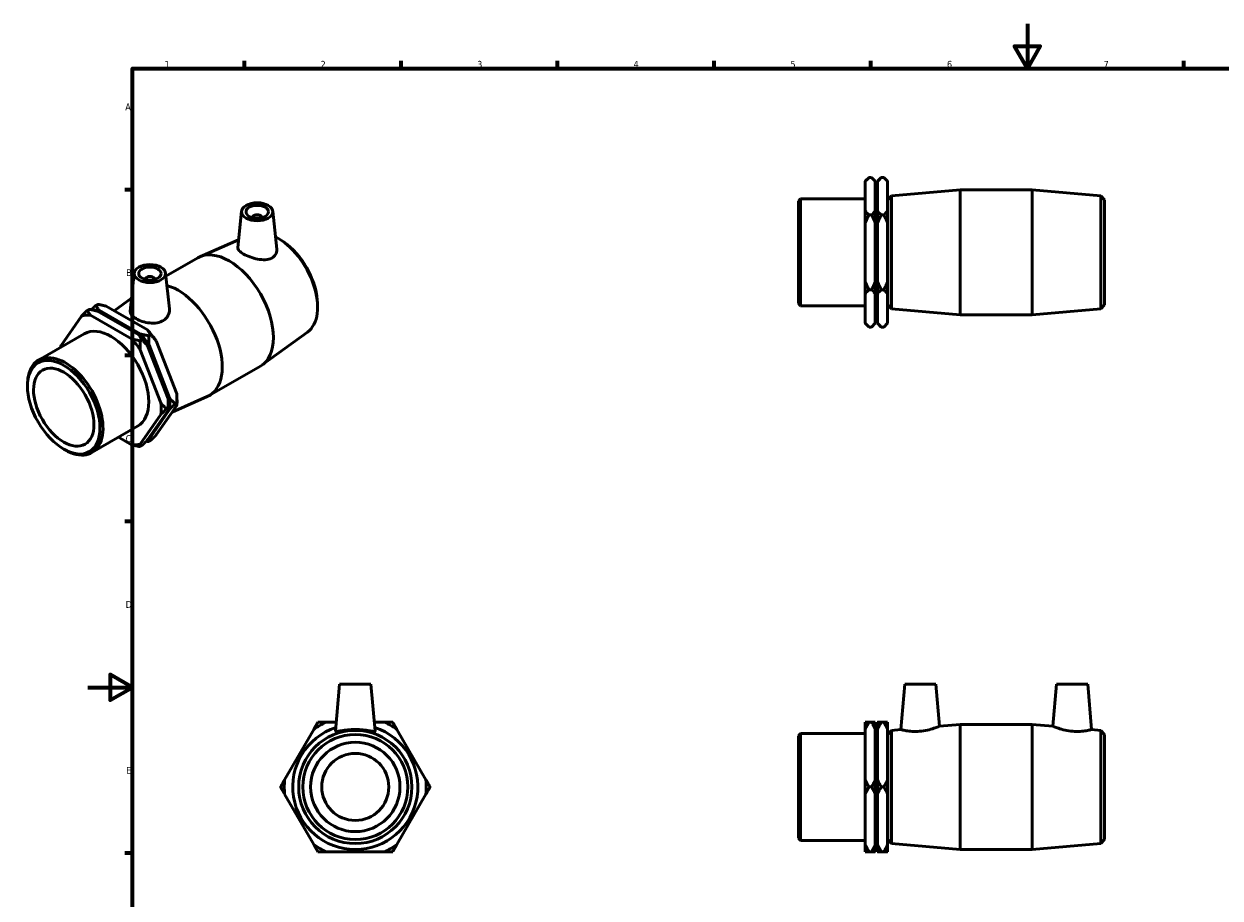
# Model space of a CAD drawing. Header units: millimetres. Extents: x -29 to 905, y -189 to 594.
# Tile 2 of 3: x -29 to 507, y 203 to 594. Entities that reach past the tile are written whole.
import ezdxf

# ---------------------------------------------------------------- set-up
doc = ezdxf.new("R2010")
doc.units = ezdxf.units.MM
doc.layers.add('Border (ANSI)', color=7, linetype='Continuous', lineweight=70)
doc.layers.add('Visible (ANSI)', color=7, linetype='Continuous', lineweight=50)
doc.styles.add('Note Text (ANSI)', font='tahoma.ttf')

# ---------------------------------------------------------------- blocks, each defined once
blk = doc.blocks.new('Borders Default Border')
at = {"layer": 'Border (ANSI)'}
for p, q in [((70.08, 574), (70.08, 577.45)), ((140.17, 574), (140.17, 577.45)), ((210.25, 574), (210.25, 577.45)), ((280.33, 574), (280.33, 577.45)), ((350.42, 574), (350.42, 577.45)), ((490.58, 574), (490.58, 577.45)), ((20, 519.75), (16.55, 519.75)), ((20, 445.5), (16.55, 445.5)), ((20, 371.25), (16.55, 371.25)), ((20, 222.75), (16.55, 222.75))]:
    blk.add_line(p, q, dxfattribs=at)
at = {"layer": 'Border (ANSI)', "flags": 128}
for points in [[(420.5, 594), (420.5, 574), (414.73, 584), (426.27, 584), (420.5, 574)], [(20, 20), (20, 574), (821, 574), (821, 20), (20, 20)], [(0, 297), (20, 297), (10, 302.77), (10, 291.23), (20, 297)]]:
    blk.add_lwpolyline(points, dxfattribs=at)
at = {"layer": 'Border (ANSI)', "char_height": 3.05, "attachment_point": 7, "style": 'Note Text (ANSI)'}
for s, insert in [('1', (34.35, 574.4)), ('2', (104.2, 574.4)), ('3', (174.26, 574.34)), ('4', (244.23, 574.4)), ('5', (314.48, 574.34)), ('6', (384.49, 574.34)), ('7', (454.6, 574.4)), ('A', (16.78, 555.35)), ('B', (17.15, 481.1)), ('C', (16.95, 406.8)), ('D', (16.96, 332.6)), ('E', (17.21, 258.35))]:
    blk.add_mtext(s, dxfattribs=dict(at, insert=insert))

msp = doc.modelspace()

# ---------------------------------------------------------------- linework, layer by layer
at = {"layer": 'Visible (ANSI)'}
for p, q in [((347.931, 523.536), (349.611, 525.216)), ((349.611, 525.216), (350.751, 525.216)), ((352.431, 523.536), (350.751, 525.216)), ((353.431, 523.536), (355.111, 525.216)), ((355.111, 525.216), (356.251, 525.216)), ((357.931, 523.536), (356.251, 525.216)), ((347.931, 523.376), (347.931, 523.536)), ((347.931, 510.325), (347.931, 523.376)), ((352.431, 523.536), (352.431, 523.376)), ((352.431, 523.376), (352.431, 510.325)), ((353.431, 523.376), (353.431, 523.536)), ((353.431, 510.325), (353.431, 523.376)), ((357.931, 523.536), (357.931, 523.376)), ((357.931, 523.376), (357.931, 510.325)), ((359.705, 517.099), (390.365, 519.754)), ((390.365, 463.754), (390.365, 519.754)), ((390.365, 519.754), (422.698, 519.754)), ((422.698, 463.754), (422.698, 519.754)), ((453.357, 517.099), (422.698, 519.754)), ((318.031, 514.699), (318.987, 515.655)), ((318.031, 468.808), (318.031, 514.699)), ((318.987, 515.655), (318.987, 467.852)), ((318.987, 515.655), (347.931, 515.655)), ((352.431, 515.655), (353.431, 515.655)), ((358.031, 515.274), (359.705, 517.099)), ((358.031, 468.234), (358.031, 515.274)), ((359.705, 517.099), (359.705, 466.409)), ((453.357, 466.409), (453.357, 517.099)), ((455.031, 515.274), (453.357, 517.099)), ((455.031, 515.274), (455.031, 468.234)), ((68.836, 510.131), (67.103, 493.967)), ((82.81, 510.131), (84.624, 493.207)), ((347.931, 504.804), (347.931, 510.325)), ((352.431, 510.325), (352.431, 504.804)), ((353.431, 504.804), (353.431, 510.325)), ((357.931, 511.754), (358.031, 511.754)), ((357.931, 510.325), (357.931, 504.804)), ((73.823, 507.243), (73.823, 507.429)), ((77.823, 507.243), (77.823, 507.429)), ((347.931, 478.703), (347.931, 504.804)), ((349.611, 508.485), (350.751, 508.485)), ((352.431, 504.804), (352.431, 478.703)), ((353.431, 478.703), (353.431, 504.804)), ((355.111, 508.485), (356.251, 508.485)), ((357.931, 504.804), (357.931, 478.703)), ((67.472, 497.406), (50.162, 489.748)), ((87.76, 496.385), (86.704, 497.114)), ((34.951, 481.049), (49.275, 489.298)), ((20.824, 482.482), (18.998, 465.457)), ((34.797, 482.482), (36.508, 466.521)), ((25.81, 479.781), (25.81, 479.595)), ((29.81, 479.781), (29.81, 479.595)), ((347.931, 473.182), (347.931, 478.703)), ((352.431, 478.703), (352.431, 473.182)), ((353.431, 473.182), (353.431, 478.703)), ((357.931, 478.703), (357.931, 473.182)), ((11.822, 465.594), (19.621, 471.262)), ((347.931, 460.132), (347.931, 473.182)), ((350.751, 475.023), (349.611, 475.023)), ((352.431, 473.182), (352.431, 460.132)), ((353.431, 460.132), (353.431, 473.182)), ((356.251, 475.023), (355.111, 475.023)), ((357.931, 473.182), (357.931, 460.132)), ((357.931, 471.754), (358.031, 471.754)), ((0.544, 466.242), (-0.263, 465.778)), ((4.433, 468.481), (3.627, 468.017)), ((23.497, 455.206), (5.041, 465.834)), ((8.223, 467.667), (26.679, 457.039)), ((102.667, 470.498), (102.768, 469.218)), ((318.031, 468.808), (318.987, 467.852)), ((318.987, 467.852), (347.931, 467.852)), ((352.431, 467.852), (353.431, 467.852)), ((358.031, 468.234), (359.705, 466.409)), ((359.705, 466.409), (390.365, 463.754)), ((453.357, 466.409), (422.698, 463.754)), ((455.031, 468.234), (453.357, 466.409)), ((-2.752, 463.237), (-11.98, 450.071)), ((19.608, 452.967), (1.152, 463.595)), ((4.334, 465.427), (22.79, 454.799)), ((390.365, 463.754), (422.698, 463.754)), ((-22.014, 443.516), (-1.547, 455.302)), ((98.331, 456.045), (78.055, 441.311)), ((347.931, 459.972), (347.931, 460.132)), ((347.931, 459.972), (349.611, 458.292)), ((350.751, 458.292), (349.611, 458.292)), ((352.431, 459.972), (350.751, 458.292)), ((352.431, 460.132), (352.431, 459.972)), ((353.431, 459.972), (353.431, 460.132)), ((353.431, 459.972), (355.111, 458.292)), ((356.251, 458.292), (355.111, 458.292)), ((357.931, 459.972), (356.251, 458.292)), ((357.931, 460.132), (357.931, 459.972)), ((24.205, 452.616), (23.399, 452.152)), ((26.694, 449.945), (35.922, 426.151)), ((28.094, 454.856), (27.288, 454.392)), ((36.629, 426.558), (27.401, 450.352)), ((30.583, 452.185), (39.811, 428.39)), ((32.74, 424.319), (23.512, 448.113)), ((54.358, 427.603), (77.221, 440.769)), ((-26.987, 431.757), (-26.987, 432.536)), ((39.811, 423.179), (30.583, 410.013)), ((36.035, 423.48), (36.035, 422.112)), ((37.709, 420.18), (53.471, 427.153)), ((39.118, 423.887), (39.925, 424.351)), ((39.925, 425.719), (39.925, 424.351)), ((23.512, 405.941), (32.74, 419.107)), ((35.922, 420.939), (26.694, 407.773)), ((27.401, 408.181), (36.629, 421.346)), ((35.229, 421.647), (36.035, 422.112)), ((1.841, 402.091), (22.308, 413.876)), ((13.757, 408.952), (19.608, 405.583)), ((27.288, 407.008), (28.094, 407.472)), ((-10.825, 403.691), (-10.152, 403.3)), ((23.399, 404.769), (24.205, 405.233)), ((112.72, 298.417), (110.878, 277.356)), ((126.72, 298.417), (112.72, 298.417)), ((126.72, 298.417), (128.563, 277.356)), ((365.581, 298.417), (363.805, 278.117)), ((365.581, 298.417), (379.581, 298.417)), ((379.581, 298.417), (381.225, 279.625)), ((433.481, 298.417), (431.837, 279.625)), ((447.481, 298.417), (433.481, 298.417)), ((447.481, 298.417), (449.257, 278.117)), ((111.231, 281.396), (106.67, 281.396)), ((132.771, 281.396), (128.209, 281.396)), ((347.931, 278.209), (347.931, 281.396)), ((350.751, 281.396), (349.611, 281.396)), ((352.431, 281.396), (352.431, 278.209)), ((353.431, 278.209), (353.431, 281.396)), ((356.251, 281.396), (355.111, 281.396)), ((357.931, 281.396), (357.931, 278.209)), ((381.225, 279.625), (390.365, 280.417)), ((390.365, 224.417), (390.365, 280.417)), ((390.365, 280.417), (422.698, 280.417)), ((422.698, 224.417), (422.698, 280.417)), ((431.837, 279.625), (422.698, 280.417)), ((101.149, 278.209), (88.098, 255.604)), ((151.342, 255.604), (138.291, 278.209)), ((318.031, 275.362), (318.987, 276.318)), ((318.031, 229.471), (318.031, 275.362)), ((318.987, 276.318), (318.987, 228.515)), ((318.987, 276.318), (347.931, 276.318)), ((347.931, 255.604), (347.931, 278.209)), ((352.431, 278.209), (352.431, 255.604)), ((352.431, 276.318), (353.431, 276.318)), ((353.431, 255.604), (353.431, 278.209)), ((357.931, 278.209), (357.931, 255.604)), ((358.031, 275.937), (359.705, 277.762)), ((358.031, 228.897), (358.031, 275.937)), ((359.705, 277.762), (363.805, 278.117)), ((359.705, 277.762), (359.705, 227.072)), ((453.357, 277.762), (449.257, 278.117)), ((453.357, 227.072), (453.357, 277.762)), ((455.031, 275.937), (453.357, 277.762)), ((455.031, 275.937), (455.031, 228.897)), ((357.931, 272.417), (358.031, 272.417)), ((347.931, 249.23), (347.931, 255.604)), ((349.611, 252.417), (350.751, 252.417)), ((352.431, 255.604), (352.431, 249.23)), ((353.431, 249.23), (353.431, 255.604)), ((355.111, 252.417), (356.251, 252.417)), ((357.931, 255.604), (357.931, 249.23)), ((88.098, 249.23), (101.149, 226.625)), ((138.291, 226.625), (151.342, 249.23)), ((347.931, 226.625), (347.931, 249.23)), ((352.431, 249.23), (352.431, 226.625)), ((353.431, 226.625), (353.431, 249.23)), ((357.931, 249.23), (357.931, 226.625)), ((357.931, 232.417), (358.031, 232.417)), ((318.031, 229.471), (318.987, 228.515)), ((318.987, 228.515), (347.931, 228.515)), ((347.931, 223.438), (347.931, 226.625)), ((352.431, 228.515), (353.431, 228.515)), ((352.431, 226.625), (352.431, 223.438)), ((353.431, 223.438), (353.431, 226.625)), ((357.931, 226.625), (357.931, 223.438)), ((358.031, 228.897), (359.705, 227.072)), ((359.705, 227.072), (390.365, 224.417)), ((453.357, 227.072), (422.698, 224.417)), ((455.031, 228.897), (453.357, 227.072)), ((106.67, 223.438), (132.771, 223.438)), ((349.611, 223.438), (350.751, 223.438)), ((355.111, 223.438), (356.251, 223.438)), ((390.365, 224.417), (422.698, 224.417))]:
    msp.add_line(p, q, dxfattribs=at)
for radius in [25.345, 23.52, 20, 15]:
    msp.add_circle((119.72, 252.417), radius, dxfattribs=at)
for radius, start, end in [(28, 108.09352, 71.90648), (31.782, 114.24422, 125.75578), (31.782, 54.24422, 65.75578), (31.782, 174.24422, 185.75578), (31.782, 354.24422, 5.75578), (31.782, 234.24422, 245.75578), (31.782, 294.24422, 305.75578)]:
    msp.add_arc((119.72, 252.417), radius, start, end, dxfattribs=at)
for centre, major_axis, ratio in [((75.823, 509.882), (7, 0), 0.5758617), ((75.823, 509.882), (5, 0), 0.5758617), ((27.81, 482.234), (7, 0), 0.5758617), ((27.81, 482.234), (5, 0), 0.5758617), ((-10.762, 422.414), (11.451, -19.884), 0.5780931), ((-10.762, 422.414), (9.542, -16.57), 0.5780931)]:
    msp.add_ellipse(centre, major_axis=major_axis, ratio=ratio, dxfattribs=at)
for centre, major_axis, ratio, start_param, end_param in [((75.823, 507.429), (-2, 0), 0.5758617, 2.9729035, 6.4518745), ((84.928, 477.518), (12.648, -21.964), 0.5780931, 0.0613908, 2.4081293), ((63.248, 465.034), (-13.973, 24.264), 0.5780931, 3.1415927, 6.2831853), ((86.111, 478.2), (-11.737, 20.382), 0.5780931, 4.0243245, 5.4004534), ((27.81, 479.781), (-2, 0), 0.5758617, 2.9729035, 6.4518745), ((40.385, 451.868), (13.973, -24.264), 0.5780931, 6.2217945, 8.8960322), ((14.269, 436.829), (-15.86, 27.542), 0.5780931, 5.9228624, 6.0351283), ((10.38, 434.589), (-15.86, 27.542), 0.5780931, 5.9228624, 6.1237769), ((10.38, 434.589), (-11.928, 20.713), 0.5780931, 3.1415927, 6.2831853), ((14.269, 436.829), (15.86, -27.542), 0.5780931, 1.7340721, 1.9349867), ((17.451, 438.661), (-15.86, 27.542), 0.5780931, 4.8756648, 5.0765794), ((10.38, 434.589), (-15.86, 27.542), 0.5780931, 0.6868746, 0.7196404), ((10.38, 434.589), (15.86, -27.542), 0.5780931, 1.7340721, 1.9349867), ((13.562, 436.421), (-15.86, 27.542), 0.5780931, 4.8756648, 5.0765794), ((-10.086, 422.803), (11.928, -20.713), 0.5780931, 5.4958534, 10.2121098), ((17.451, 438.661), (-15.86, 27.542), 0.5780931, 3.9289245, 4.0293818), ((10.38, 434.589), (15.86, -27.542), 0.5780931, 0.6868746, 0.8877891), ((13.562, 436.421), (-15.86, 27.542), 0.5780931, 3.9289245, 4.0293818), ((14.269, 436.829), (15.86, -27.542), 0.5780931, 0.6868746, 0.8877891), ((14.269, 436.829), (15.86, -27.542), 0.5780931, 6.0964104, 6.1237769), ((10.38, 434.589), (15.86, -27.542), 0.5780931, 5.9228624, 6.1237769)]:
    msp.add_ellipse(centre, major_axis=major_axis, ratio=ratio, start_param=start_param, end_param=end_param, dxfattribs=at)
for points, weights in [([(347.931, 523.376), (348.667, 524.272), (349.611, 525.216)], [1, 1.00159488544, 1]), ([(350.751, 525.216), (351.695, 524.272), (352.431, 523.376)], [1, 1.00159488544, 1]), ([(353.431, 523.376), (354.167, 524.272), (355.111, 525.216)], [1, 1.00159488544, 1]), ([(356.251, 525.216), (357.195, 524.272), (357.931, 523.376)], [1, 1.00159488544, 1]), ([(349.611, 508.485), (348.667, 509.429), (347.931, 510.325)], [1, 1.00159488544, 1]), ([(352.431, 510.325), (351.695, 509.429), (350.751, 508.485)], [1, 1.00159488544, 1]), ([(355.111, 508.485), (354.167, 509.429), (353.431, 510.325)], [1, 1.00159488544, 1]), ([(357.931, 510.325), (357.195, 509.429), (356.251, 508.485)], [1, 1.00159488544, 1]), ([(347.931, 504.804), (348.667, 506.597), (349.611, 508.485)], [1, 1.00159488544, 1]), ([(350.751, 508.485), (351.695, 506.597), (352.431, 504.804)], [1, 1.00159488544, 1]), ([(353.431, 504.804), (354.167, 506.597), (355.111, 508.485)], [1, 1.00159488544, 1]), ([(356.251, 508.485), (357.195, 506.597), (357.931, 504.804)], [1, 1.00159488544, 1]), ([(349.611, 475.023), (348.667, 476.91), (347.931, 478.703)], [1, 1.00159488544, 1]), ([(352.431, 478.703), (351.695, 476.91), (350.751, 475.023)], [1, 1.00159488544, 1]), ([(355.111, 475.023), (354.167, 476.91), (353.431, 478.703)], [1, 1.00159488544, 1]), ([(357.931, 478.703), (357.195, 476.91), (356.251, 475.023)], [1, 1.00159488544, 1]), ([(347.931, 473.182), (348.667, 474.079), (349.611, 475.023)], [1, 1.00159488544, 1]), ([(350.751, 475.023), (351.695, 474.079), (352.431, 473.182)], [1, 1.00159488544, 1]), ([(353.431, 473.182), (354.167, 474.079), (355.111, 475.023)], [1, 1.00159488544, 1]), ([(356.251, 475.023), (357.195, 474.079), (357.931, 473.182)], [1, 1.00159488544, 1]), ([(-0.263, 465.778), (-1.597, 464.441), (-2.752, 463.237)], [1, 1.00159488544, 1]), ([(1.152, 463.595), (0.405, 464.625), (-0.263, 465.778)], [1, 1.00159488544, 1]), ([(0.544, 466.242), (2.546, 465.858), (4.334, 465.427)], [1, 1.00159488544, 1]), ([(3.627, 468.017), (2.589, 466.978), (1.661, 466.02)], [1, 1.00123941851, 1.00055248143]), ([(5.041, 465.834), (4.294, 466.864), (3.627, 468.017)], [1, 1.00159488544, 1]), ([(4.433, 468.481), (6.435, 468.097), (8.223, 467.667)], [1, 1.00159488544, 1]), ([(27.288, 454.392), (25.286, 454.776), (23.497, 455.206)], [1, 1.00159488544, 1]), ([(26.679, 457.039), (27.427, 456.009), (28.094, 454.856)], [1, 1.00159488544, 1]), ([(349.611, 458.292), (348.667, 459.235), (347.931, 460.132)], [1, 1.00159488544, 1]), ([(352.431, 460.132), (351.695, 459.235), (350.751, 458.292)], [1, 1.00159488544, 1]), ([(355.111, 458.292), (354.167, 459.235), (353.431, 460.132)], [1, 1.00159488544, 1]), ([(357.931, 460.132), (357.195, 459.235), (356.251, 458.292)], [1, 1.00159488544, 1]), ([(-11.98, 450.071), (-12.06, 449.643), (-12.083, 449.234)], [1, 1.00112816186, 1.00066028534]), ([(23.399, 452.152), (21.397, 452.536), (19.608, 452.967)], [1, 1.00159488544, 1]), ([(22.79, 454.799), (23.537, 453.769), (24.205, 452.616)], [1, 1.00159488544, 1]), ([(23.512, 448.113), (23.399, 450.047), (23.399, 452.152)], [1, 1.00159488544, 1]), ([(24.205, 452.616), (25.54, 451.28), (26.694, 449.945)], [1, 1.00159488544, 1]), ([(27.401, 450.352), (27.288, 452.286), (27.288, 454.392)], [1, 1.00159488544, 1]), ([(28.094, 454.856), (29.429, 453.519), (30.583, 452.185)], [1, 1.00159488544, 1]), ([(39.811, 428.39), (39.925, 426.456), (39.925, 424.351)], [1, 1.00159488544, 1]), ([(35.229, 421.647), (33.895, 422.984), (32.74, 424.319)], [1, 1.00159488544, 1]), ([(35.922, 426.151), (36.035, 424.217), (36.035, 422.112)], [1, 1.00159488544, 1]), ([(39.118, 423.887), (37.784, 425.224), (36.629, 426.558)], [1, 1.00159488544, 1]), ([(36.629, 421.346), (37.784, 422.551), (39.118, 423.887)], [1, 1.00159488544, 1]), ([(39.925, 424.351), (39.925, 423.783), (39.811, 423.179)], [1, 1.00159488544, 1]), ([(32.74, 419.107), (33.895, 420.311), (35.229, 421.647)], [1, 1.00159488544, 1]), ([(36.035, 422.112), (36.035, 421.544), (35.922, 420.939)], [1, 1.00159488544, 1]), ([(26.694, 407.773), (25.54, 406.569), (24.205, 405.233)], [1, 1.00159488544, 1]), ([(26.17, 407.23), (26.72, 407.117), (27.288, 407.008)], [1.00064761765, 1.00045178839, 1]), ([(27.288, 407.008), (27.288, 407.576), (27.401, 408.181)], [1, 1.00159488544, 1]), ([(30.583, 410.013), (29.429, 408.809), (28.094, 407.472)], [1, 1.00159488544, 1]), ([(19.608, 405.583), (21.397, 405.153), (23.399, 404.769)], [1, 1.00159488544, 1]), ([(23.399, 404.769), (23.399, 405.336), (23.512, 405.941)], [1, 1.00159488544, 1]), ([(102.989, 281.396), (102.045, 279.761), (101.149, 278.209)], [1, 1.00159488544, 1]), ([(106.67, 281.396), (104.877, 281.396), (102.989, 281.396)], [1, 1.00159488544, 1]), ([(136.451, 281.396), (134.564, 281.396), (132.771, 281.396)], [1, 1.00159488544, 1]), ([(138.291, 278.209), (137.395, 279.761), (136.451, 281.396)], [1, 1.00159488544, 1]), ([(347.931, 278.209), (348.667, 279.761), (349.611, 281.396)], [1, 1.00159488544, 1]), ([(349.611, 281.396), (348.667, 281.396), (347.931, 281.396)], [1, 1.00159488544, 1]), ([(350.751, 281.396), (351.695, 279.761), (352.431, 278.209)], [1, 1.00159488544, 1]), ([(352.431, 281.396), (351.695, 281.396), (350.751, 281.396)], [1, 1.00159488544, 1]), ([(353.431, 278.209), (354.167, 279.761), (355.111, 281.396)], [1, 1.00159488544, 1]), ([(355.111, 281.396), (354.167, 281.396), (353.431, 281.396)], [1, 1.00159488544, 1]), ([(356.251, 281.396), (357.195, 279.761), (357.931, 278.209)], [1, 1.00159488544, 1]), ([(357.931, 281.396), (357.195, 281.396), (356.251, 281.396)], [1, 1.00159488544, 1]), ([(88.098, 255.604), (87.202, 254.052), (86.258, 252.417)], [1, 1.00159488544, 1]), ([(86.258, 252.417), (87.202, 250.782), (88.098, 249.23)], [1, 1.00159488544, 1]), ([(153.182, 252.417), (152.238, 254.052), (151.342, 255.604)], [1, 1.00159488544, 1]), ([(151.342, 249.23), (152.238, 250.782), (153.182, 252.417)], [1, 1.00159488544, 1]), ([(349.611, 252.417), (348.667, 254.052), (347.931, 255.604)], [1, 1.00159488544, 1]), ([(347.931, 249.23), (348.667, 250.782), (349.611, 252.417)], [1, 1.00159488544, 1]), ([(352.431, 255.604), (351.695, 254.052), (350.751, 252.417)], [1, 1.00159488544, 1]), ([(350.751, 252.417), (351.695, 250.782), (352.431, 249.23)], [1, 1.00159488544, 1]), ([(355.111, 252.417), (354.167, 254.052), (353.431, 255.604)], [1, 1.00159488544, 1]), ([(353.431, 249.23), (354.167, 250.782), (355.111, 252.417)], [1, 1.00159488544, 1]), ([(357.931, 255.604), (357.195, 254.052), (356.251, 252.417)], [1, 1.00159488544, 1]), ([(356.251, 252.417), (357.195, 250.782), (357.931, 249.23)], [1, 1.00159488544, 1]), ([(101.149, 226.625), (102.045, 225.073), (102.989, 223.438)], [1, 1.00159488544, 1]), ([(136.451, 223.438), (137.395, 225.073), (138.291, 226.625)], [1, 1.00159488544, 1]), ([(349.611, 223.438), (348.667, 225.073), (347.931, 226.625)], [1, 1.00159488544, 1]), ([(352.431, 226.625), (351.695, 225.073), (350.751, 223.438)], [1, 1.00159488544, 1]), ([(355.111, 223.438), (354.167, 225.073), (353.431, 226.625)], [1, 1.00159488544, 1]), ([(357.931, 226.625), (357.195, 225.073), (356.251, 223.438)], [1, 1.00159488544, 1]), ([(102.989, 223.438), (104.877, 223.438), (106.67, 223.438)], [1, 1.00159488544, 1]), ([(132.771, 223.438), (134.564, 223.438), (136.451, 223.438)], [1, 1.00159488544, 1]), ([(347.931, 223.438), (348.667, 223.438), (349.611, 223.438)], [1, 1.00159488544, 1]), ([(350.751, 223.438), (351.695, 223.438), (352.431, 223.438)], [1, 1.00159488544, 1]), ([(353.431, 223.438), (354.167, 223.438), (355.111, 223.438)], [1, 1.00159488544, 1]), ([(356.251, 223.438), (357.195, 223.438), (357.931, 223.438)], [1, 1.00159488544, 1])]:
    msp.add_rational_spline(points, weights, degree=2, dxfattribs=at)
for points, knots in [([(82.299, 489.171), (81.51, 488.766), (80.503, 488.512), (78.301, 488.376), (77.104, 488.489), (74.88, 488.915), (73.701, 489.252), (71.515, 490.066), (70.509, 490.54), (68.912, 491.459), (68.226, 491.96), (67.32, 492.927), (67.098, 493.396), (67.096, 493.869), (67.098, 493.918), (67.104, 493.967)], [0, 0, 0, 0, 0.3461581, 0.3461581, 0.6923161, 0.6923161, 1.0311078, 1.0311078, 1.3698994, 1.3698994, 1.7086911, 1.7086911, 2.0474827, 2.0474827, 2.0863273, 2.0863273, 2.0863273, 2.0863273]), ([(84.624, 493.207), (84.634, 493.11), (84.641, 493.014), (84.669, 492.199), (84.486, 491.433), (83.671, 490.107), (83.039, 489.551), (82.299, 489.171)], [4.65286814, 4.65286814, 4.65286814, 4.65286814, 4.69581217, 4.69581217, 5.0202959, 5.0202959, 5.34477962, 5.34477962, 5.34477962, 5.34477962]), ([(36.507, 466.521), (36.527, 466.343), (36.537, 466.166), (36.54, 465.13), (36.315, 464.199), (35.382, 462.528), (34.671, 461.794), (33.835, 461.263)], [4.5820668, 4.5820668, 4.5820668, 4.5820668, 4.65246348, 4.65246348, 4.99862155, 4.99862155, 5.34477962, 5.34477962, 5.34477962, 5.34477962]), ([(33.835, 461.263), (33.051, 460.765), (32.065, 460.39), (29.925, 460.014), (28.771, 460.009), (26.615, 460.241), (25.465, 460.495), (23.345, 461.186), (22.375, 461.62), (20.835, 462.507), (20.162, 463.019), (19.252, 464.073), (19.014, 464.618), (18.984, 465.243), (18.987, 465.349), (18.999, 465.457)], [0, 0, 0, 0, 0.3244837, 0.3244837, 0.6489675, 0.6489675, 0.9757289, 0.9757289, 1.3024904, 1.3024904, 1.6292519, 1.6292519, 1.9560133, 1.9560133, 2.0213895, 2.0213895, 2.0213895, 2.0213895]), ([(381.225, 279.625), (381.225, 279.625), (380.999, 279.529), (380.094, 279.172), (379.417, 278.916), (377.848, 278.399), (376.843, 278.102), (374.625, 277.611), (373.412, 277.421), (372.262, 277.327)], [3.9748802, 3.9748802, 3.9748802, 3.9748802, 4.3136718, 4.3136718, 4.6524635, 4.6524635, 4.9986216, 4.9986216, 5.3447796, 5.3447796, 5.3447796, 5.3447796]), ([(440.8, 277.327), (439.651, 277.421), (438.437, 277.611), (436.22, 278.102), (435.214, 278.399), (433.646, 278.916), (432.968, 279.172), (432.064, 279.529), (431.837, 279.625), (431.837, 279.625)], [0, 0, 0, 0, 0.3461581, 0.3461581, 0.6923161, 0.6923161, 1.0311078, 1.0311078, 1.3698994, 1.3698994, 1.3698994, 1.3698994]), ([(128.563, 277.356), (128.564, 277.346), (128.563, 277.336), (128.528, 277.24), (128.279, 277.226), (127.342, 277.341), (126.655, 277.464), (125.095, 277.712), (124.114, 277.855), (121.971, 278.059), (120.809, 278.117), (118.631, 278.117), (117.47, 278.059), (115.327, 277.855), (114.345, 277.712), (112.786, 277.464), (112.099, 277.341), (111.162, 277.226), (110.912, 277.24), (110.881, 277.327)], [2.7079184, 2.7079184, 2.7079184, 2.7079184, 2.7397988, 2.7397988, 3.0642826, 3.0642826, 3.3887663, 3.3887663, 3.7155278, 3.7155278, 4.0422892, 4.0422892, 4.3690507, 4.3690507, 4.6958122, 4.6958122, 5.0202959, 5.0202959, 5.3447796, 5.3447796, 5.3447796, 5.3447796]), ([(372.262, 277.327), (371.185, 277.24), (370.04, 277.226), (367.951, 277.341), (367.005, 277.464), (365.516, 277.712), (364.871, 277.855), (364.015, 278.059), (363.805, 278.117), (363.805, 278.117)], [0, 0, 0, 0, 0.3244837, 0.3244837, 0.6489675, 0.6489675, 0.9757289, 0.9757289, 1.3024904, 1.3024904, 1.3024904, 1.3024904]), ([(449.257, 278.117), (449.257, 278.117), (449.047, 278.059), (448.192, 277.855), (447.547, 277.712), (446.057, 277.464), (445.111, 277.341), (443.022, 277.226), (441.878, 277.24), (440.8, 277.327)], [4.0422892, 4.0422892, 4.0422892, 4.0422892, 4.3690507, 4.3690507, 4.6958122, 4.6958122, 5.0202959, 5.0202959, 5.3447796, 5.3447796, 5.3447796, 5.3447796])]:
    msp.add_open_spline(points, degree=3, knots=knots, dxfattribs=at)
msp.add_open_spline([(110.881, 277.327), (110.878, 277.336), (110.877, 277.346), (110.878, 277.356)], degree=3, dxfattribs=at)

# ---------------------------------------------------------------- block references
msp.add_blockref('Borders Default Border', (0, 0))

doc.saveas('drawing.dxf')
